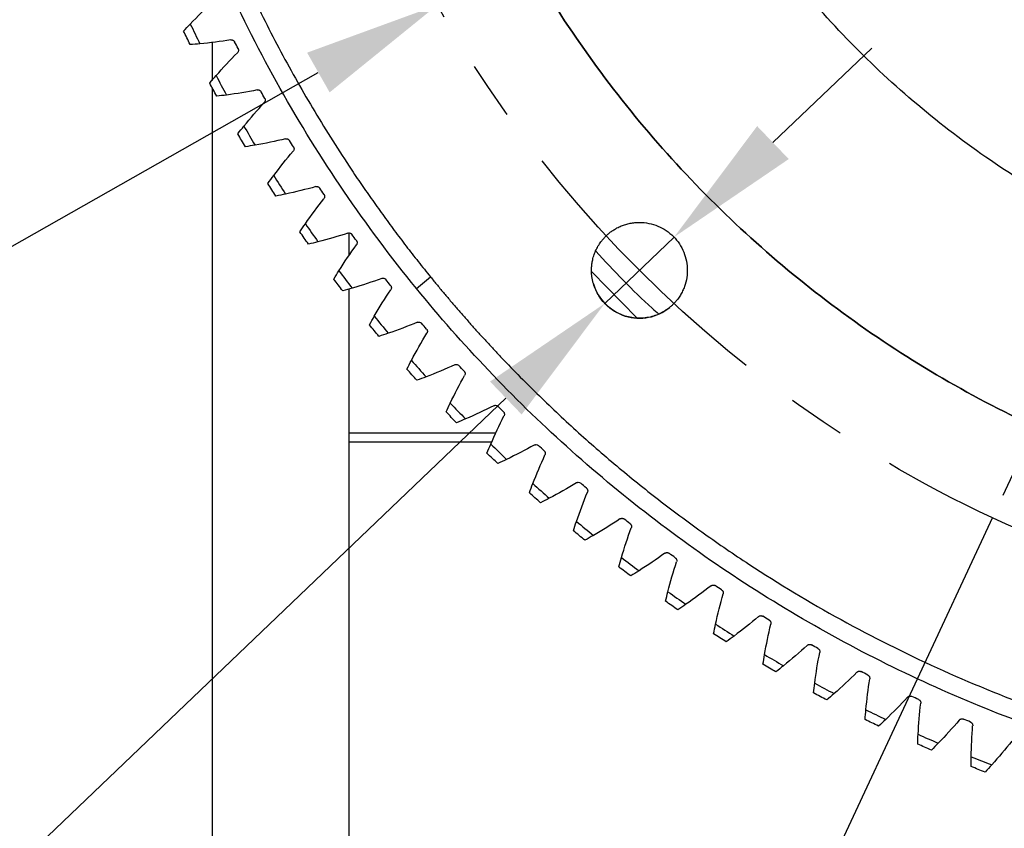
# Model space of a CAD drawing. Header units: millimetres. Extents: x 4624 to 7637, y -669 to 1387.
# Tile 5 of 84: x 5224 to 5332, y -44 to 44. Entities that reach past the tile are written whole.
import ezdxf

# ---------------------------------------------------------------- set-up
doc = ezdxf.new("R2010")
doc.units = ezdxf.units.MM
doc.linetypes.add('CENTER', pattern=[50.8, 31.75, -6.35, 6.35, -6.35])
doc.layers.add('标注', color=3, linetype='Continuous', lineweight=25)
doc.layers.add('点划线', color=1, linetype='CENTER', lineweight=25)
doc.styles.get("Standard").update_dxf_attribs({"font": 'SimSun.ttf'})
doc.dimstyles.new('ISO-25', dxfattribs={"dimscale": 2.5, "dimtxt": 8, "dimasz": 6, "dimexe": 1, "dimexo": 0, "dimgap": 1.5, "dimtad": 1, "dimtoh": 1, "dimdsep": 46, "dimtxsty": 'Standard', "dimcen": 2.5, "dimclrd": 3, "dimclre": 3, "dimclrt": 3, "dimadec": 0, "dimazin": 0, "dimtfac": 1, "dimtmove": 0, "dimatfit": 3, "dimfxl": 0, "dimarcsym": 0})

# ---------------------------------------------------------------- blocks, each defined once
blk = doc.blocks.new('*D73')
at = {"layer": 'Defpoints', "color": 0, "lineweight": -3, "transparency": 16777216}
for p in [(5314.58, 227.57), (5387.71, 112.9), (5387.71, 112.9), (5351.68, -18.24), (4953.7, -143.77)]:
    blk.add_point(p, dxfattribs=at)
at = {"layer": '标注', "color": 3, "lineweight": -2, "transparency": 16777216}
for p, q in [((5314.58, 227.57), (5115.24, 540.14)), ((5351.68, -18.24), (5253.45, -375.72))]:
    blk.add_line(p, q, dxfattribs=at)
blk.add_arc((5387.71, 112.9), 504.23, 124.2325, 252.931, dxfattribs=at)
at = {"layer": '标注', "color": 3, "lineweight": -3, "transparency": 16777216}
for points in [[(5102.68, 531.87), (5105.43, 527.7), (5116.58, 538.04)], [(5240.41, -366.72), (5239.01, -371.52), (5254.11, -373.31)]]:
    blk.add_solid(points, dxfattribs=at)
at = {"layer": '标注', "color": 3, "lineweight": -3, "transparency": 16777216, "insert": (4892.46, 275.54), "char_height": 20, "width": 499.0274, "attachment_point": 5, "rotation": 71.8201}
blk.add_mtext('132°（机械限位）', dxfattribs=at)
blk = doc.blocks.new('*D74')
at = {"layer": 'Defpoints', "color": 0, "lineweight": -3, "transparency": 16777216}
for p in [(5314.58, 227.57), (5387.71, 112.9), (5387.71, 112.9), (5330.24, -10.35), (4987.36, -66.82)]:
    blk.add_point(p, dxfattribs=at)
at = {"layer": '标注', "color": 3, "lineweight": -2, "transparency": 16777216}
for p, q in [((5314.58, 227.57), (5150.4, 485.01)), ((5330.24, -10.35), (5201.19, -287.08))]:
    blk.add_line(p, q, dxfattribs=at)
blk.add_arc((5387.71, 112.9), 438.84, 124.4865, 243.0415, dxfattribs=at)
at = {"layer": '标注', "color": 3, "lineweight": -3, "transparency": 16777216}
for points in [[(5137.86, 476.71), (5140.62, 472.54), (5151.74, 482.9)], [(5189.86, -276), (5187.67, -280.49), (5202.25, -284.82)]]:
    blk.add_solid(points, dxfattribs=at)
at = {"layer": '标注', "color": 3, "lineweight": -3, "transparency": 16777216, "insert": (4952.74, 248.65), "char_height": 20, "width": 601.6642, "attachment_point": 5, "rotation": 72.6677}
blk.add_mtext('122°（电子限位）', dxfattribs=at)
blk = doc.blocks.new('*D69')
at = {"layer": 'Defpoints', "color": 0, "lineweight": -3, "transparency": 16777216}
for p in [(5257.28, 115.13), (5246.14, 110.68)]:
    blk.add_point(p, dxfattribs=at)
at = {"layer": '标注', "color": 3, "lineweight": -2, "transparency": 16777216}
for p, q in [((5271.22, 120.69), (5285.15, 126.25)), ((5257.28, 115.13), (5246.14, 110.68)), ((4875.4, -37.27), (5232.21, 105.12)), ((4760.25, -37.27), (4875.4, -37.27))]:
    blk.add_line(p, q, dxfattribs=at)
at = {"layer": '标注', "color": 3, "lineweight": -3, "transparency": 16777216}
for points in [[(5270.29, 123.01), (5272.14, 118.37), (5257.28, 115.13)], [(5231.28, 107.44), (5233.13, 102.8), (5246.14, 110.68)]]:
    blk.add_solid(points, dxfattribs=at)
at = {"layer": '标注', "color": 3, "lineweight": -3, "transparency": 16777216, "insert": (4815.95, -3.78), "char_height": 20, "attachment_point": 5}
blk.add_mtext('2-∅12\\P定位销孔', dxfattribs=at)
blk = doc.blocks.new('*D75')
at = {"layer": 'Defpoints', "color": 0, "lineweight": -3, "transparency": 16777216}
for p in [(5506.01, 179.99), (5269.41, 45.81)]:
    blk.add_point(p, dxfattribs=at)
at = {"layer": '标注', "color": 3, "lineweight": -2, "transparency": 16777216}
for p, q in [((5519.06, 187.39), (5532.11, 194.79)), ((5506.01, 179.99), (5269.41, 45.81)), ((4912.91, -156.36), (5256.36, 38.42)), ((4770.5, -156.36), (4912.91, -156.36))]:
    blk.add_line(p, q, dxfattribs=at)
at = {"layer": '标注', "color": 3, "lineweight": -3, "transparency": 16777216}
for points in [[(5517.83, 189.57), (5520.29, 185.22), (5506.01, 179.99)], [(5255.13, 40.59), (5257.6, 36.24), (5269.41, 45.81)]]:
    blk.add_solid(points, dxfattribs=at)
at = {"layer": '标注', "color": 3, "lineweight": -3, "transparency": 16777216, "insert": (4839.83, -122.7), "char_height": 20, "width": 147.8801, "attachment_point": 5}
blk.add_mtext('∅272\\P安装分布圆', dxfattribs=at)
blk = doc.blocks.new('*D70')
at = {"layer": 'Defpoints', "color": 0, "lineweight": -3, "transparency": 16777216}
for p in [(5295.34, 20.37), (5287.75, 13.11)]:
    blk.add_point(p, dxfattribs=at)
at = {"layer": '标注', "color": 3, "lineweight": -2, "transparency": 16777216}
for p, q in [((5306.18, 30.73), (5317.02, 41.1)), ((5295.34, 20.37), (5287.75, 13.11)), ((4980.04, -281.16), (5276.91, 2.74)), ((4835.84, -281.16), (4980.04, -281.16))]:
    blk.add_line(p, q, dxfattribs=at)
blk.add_arc((5291.55, 16.74), 5.25, 196.437, 309.1388, dxfattribs=at)
at = {"layer": '标注', "color": 3, "lineweight": -3, "transparency": 16777216}
for points in [[(5304.45, 32.54), (5307.91, 28.93), (5295.34, 20.37)], [(5275.18, 4.55), (5278.64, 0.94), (5287.75, 13.11)]]:
    blk.add_solid(points, dxfattribs=at)
at = {"layer": '标注', "color": 3, "lineweight": -3, "transparency": 16777216, "insert": (4906.07, -247.56), "char_height": 20, "width": 564.0835, "attachment_point": 5}
blk.add_mtext('12-M12*30\\P车体安装孔', dxfattribs=at)
blk = doc.blocks.new('*D76')
at = {"layer": 'Defpoints', "color": 0, "lineweight": -3, "transparency": 16777216}
for p in [(5504.24, 477.75), (5271.19, -251.94)]:
    blk.add_point(p, dxfattribs=at)
at = {"layer": '标注', "color": 3, "lineweight": -2, "transparency": 16777216}
for p, q in [((5519.1, 524.3), (5508.8, 492.04)), ((5631.91, 524.3), (5519.1, 524.3)), ((5271.19, -251.94), (5504.24, 477.75)), ((5266.62, -266.23), (5262.06, -280.52))]:
    blk.add_line(p, q, dxfattribs=at)
at = {"layer": '标注', "color": 3, "lineweight": -3, "transparency": 16777216}
for points in [[(5506.42, 492.8), (5511.18, 491.28), (5504.24, 477.75)], [(5264.24, -265.47), (5269.01, -266.99), (5271.19, -251.94)]]:
    blk.add_solid(points, dxfattribs=at)
at = {"layer": '标注', "color": 3, "lineweight": -3, "transparency": 16777216, "insert": (5577.38, 557.96), "char_height": 20, "width": 450.2726, "attachment_point": 5}
blk.add_mtext('∅766\\P回转直径', dxfattribs=at)

msp = doc.modelspace()

# ---------------------------------------------------------------- linework, layer by layer
at = {"color": 7, "linetype": 'Continuous', "lineweight": 25}
for p, q in [((5244.712, 41.725), (5244.712, 37.558)), ((5246.771, 41.982), (5246.834, 41.989)), ((5244.712, 36.783), (5244.712, -64.596)), ((5259.712, 20.689), (5259.712, 18.311)), ((5291.255, 11.545), (5286.318, 16.577)), ((5267.103, 14.752), (5268.654, 16.015)), ((5259.712, 14.669), (5259.712, -93.034)), ((5275.829, -1.096), (5259.712, -1.096)), ((5275.361, -2.096), (5259.712, -2.096))]:
    msp.add_line(p, q, dxfattribs=at)
for points, knots in [([(5506.769, 209.794), (5506.504, 210.118), (5505.974, 210.766), (5505.17, 211.729), (5504.358, 212.686), (5503.538, 213.637), (5502.71, 214.581), (5501.875, 215.517), (5501.032, 216.448), (5500.181, 217.371), (5499.322, 218.288), (5498.456, 219.198), (5497.582, 220.101), (5495.232, 222.49), (5491.305, 226.26), (5485.619, 231.206), (5479.697, 235.867), (5473.551, 240.233), (5467.2, 244.292), (5458.478, 249.281), (5447.132, 254.703), (5432.948, 259.846), (5418.327, 263.571), (5403.412, 265.848), (5388.345, 266.649), (5373.273, 265.972), (5358.339, 263.818), (5343.688, 260.214), (5329.462, 255.188), (5315.795, 248.795), (5302.823, 241.09), (5290.666, 232.154), (5279.446, 222.066), (5269.266, 210.93), (5260.23, 198.847), (5252.419, 185.939), (5245.913, 172.325), (5240.77, 158.141), (5237.045, 143.52), (5234.768, 128.605), (5233.967, 113.538), (5234.644, 98.465), (5236.798, 83.532), (5239.802, 71.322), (5242.914, 61.769), (5245.599, 54.725), (5248.625, 47.82), (5251.985, 41.075), (5255.673, 34.503), (5258.726, 29.638), (5260.929, 26.36), (5262.156, 24.59), (5263.407, 22.838), (5264.682, 21.104), (5265.981, 19.388), (5267.302, 17.69), (5268.204, 16.573), (5268.654, 16.015)], [0, 0, 0, 0, 0.0026045, 0.00520852, 0.00781221, 0.01041576, 0.01301934, 0.01562313, 0.01822729, 0.02083201, 0.02343747, 0.02604382, 0.02865125, 0.03125993, 0.04689351, 0.06251682, 0.07813785, 0.0937737, 0.10940728, 0.12503058, 0.15627804, 0.1875255, 0.21877296, 0.25002042, 0.28126788, 0.31251533, 0.34376279, 0.37501025, 0.40625771, 0.43750517, 0.46875262, 0.50000008, 0.53124754, 0.562495, 0.59374246, 0.62498992, 0.65623737, 0.68748483, 0.71873229, 0.74997975, 0.78122721, 0.81247466, 0.84372212, 0.87496958, 0.89059061, 0.90622646, 0.92186004, 0.93748335, 0.95310438, 0.96874023, 0.9732109, 0.97767845, 0.98214374, 0.98660766, 0.99107109, 0.99553491, 1, 1, 1, 1]), ([(5267.103, 14.752), (5261.516, 21.618), (5256.516, 28.962), (5247.838, 44.393), (5244.159, 52.479), (5238.229, 69.16), (5235.978, 77.755), (5232.969, 95.201), (5232.212, 104.052), (5232.212, 112.904)], [0, 0, 0, 0, 0.25, 0.25, 0.5, 0.5, 0.75, 0.75, 1, 1, 1, 1]), ([(5262.712, 112.904), (5262.713, 112.532), (5262.715, 111.788), (5262.73, 110.673), (5262.755, 109.557), (5262.79, 108.442), (5262.834, 107.328), (5262.889, 106.214), (5262.954, 105.101), (5263.028, 103.988), (5263.113, 102.875), (5263.208, 101.763), (5263.469, 98.987), (5264.015, 94.556), (5265.064, 88.509), (5266.409, 82.52), (5268.046, 76.605), (5269.971, 70.776), (5272.916, 63.143), (5277.294, 53.885), (5283.611, 43.346), (5290.93, 33.478), (5299.181, 24.374), (5308.285, 16.123), (5318.154, 8.803), (5328.692, 2.487), (5339.799, -2.766), (5351.368, -6.906), (5363.286, -9.891), (5375.44, -11.694), (5387.712, -12.297), (5399.984, -11.694), (5412.137, -9.891), (5424.056, -6.906), (5435.624, -2.766), (5446.731, 2.487), (5457.27, 8.803), (5467.138, 16.123), (5476.242, 24.374), (5484.493, 33.478), (5491.813, 43.346), (5498.129, 53.885), (5502.507, 63.142), (5505.452, 70.776), (5507.377, 76.604), (5509.014, 82.519), (5510.359, 88.508), (5511.409, 94.555), (5511.993, 99.294), (5512.299, 102.689), (5512.45, 104.729), (5512.567, 106.77), (5512.65, 108.813), (5512.702, 110.858), (5512.709, 112.222), (5512.712, 112.904)], [0, 0, 0, 0, 0.0028432, 0.0056854, 0.0085269, 0.0113679, 0.0142086, 0.0170493, 0.0198901, 0.0227314, 0.0255733, 0.0284161, 0.0312599, 0.0468863, 0.0625168, 0.0781432, 0.0937737, 0.1094001, 0.1250306, 0.156278, 0.1875255, 0.218773, 0.2500204, 0.2812679, 0.3125153, 0.3437628, 0.3750103, 0.4062577, 0.4375052, 0.4687527, 0.5000001, 0.5312476, 0.562495, 0.5937425, 0.62499, 0.6562374, 0.6874849, 0.7187324, 0.7499798, 0.7812273, 0.8124747, 0.8437222, 0.8749697, 0.8905961, 0.9062265, 0.921853, 0.9374834, 0.9531098, 0.9687403, 0.973952, 0.9791612, 0.9843691, 0.9895773, 0.9947872, 1, 1, 1, 1]), ([(5512.712, 112.904), (5512.711, 112.532), (5512.709, 111.788), (5512.693, 110.673), (5512.669, 109.557), (5512.634, 108.442), (5512.589, 107.328), (5512.534, 106.214), (5512.47, 105.101), (5512.395, 103.988), (5512.31, 102.875), (5512.216, 101.763), (5511.955, 98.987), (5511.409, 94.556), (5510.359, 88.509), (5509.015, 82.52), (5507.377, 76.605), (5505.452, 70.776), (5502.507, 63.143), (5498.129, 53.885), (5491.813, 43.346), (5484.493, 33.478), (5476.242, 24.374), (5467.138, 16.123), (5457.27, 8.803), (5446.731, 2.487), (5435.624, -2.766), (5424.056, -6.906), (5412.137, -9.891), (5399.984, -11.694), (5387.712, -12.297), (5375.44, -11.694), (5363.286, -9.891), (5351.368, -6.906), (5339.799, -2.766), (5328.692, 2.487), (5318.154, 8.803), (5308.285, 16.123), (5299.181, 24.374), (5290.93, 33.478), (5283.611, 43.346), (5277.294, 53.885), (5272.916, 63.142), (5269.971, 70.776), (5268.046, 76.604), (5266.409, 82.519), (5265.065, 88.508), (5264.015, 94.555), (5263.431, 99.294), (5263.124, 102.689), (5262.974, 104.729), (5262.857, 106.77), (5262.773, 108.813), (5262.721, 110.858), (5262.715, 112.222), (5262.712, 112.904)], [0, 0, 0, 0, 0.00284317, 0.00568539, 0.00852689, 0.01136789, 0.01420861, 0.01704929, 0.01989015, 0.02273141, 0.02557331, 0.02841607, 0.03125992, 0.04688633, 0.06251681, 0.07814321, 0.09377369, 0.1094001, 0.12503058, 0.15627804, 0.1875255, 0.21877296, 0.25002043, 0.28126789, 0.31251535, 0.34376281, 0.37501027, 0.40625773, 0.4375052, 0.46875266, 0.50000012, 0.53124758, 0.56249504, 0.5937425, 0.62498997, 0.65623743, 0.68748489, 0.71873235, 0.74997981, 0.78122727, 0.81247474, 0.8437222, 0.87496966, 0.890596, 0.90622655, 0.92185289, 0.93748343, 0.95310978, 0.96874032, 0.97395201, 0.97916114, 0.98436911, 0.98957731, 0.99478714, 1, 1, 1, 1]), ([(5543.212, 112.904), (5543.212, 104.94), (5542.599, 96.975), (5540.161, 81.234), (5538.336, 73.457), (5533.517, 58.275), (5530.524, 50.869), (5523.438, 36.602), (5519.347, 29.742), (5510.161, 16.728), (5505.068, 10.575), (5493.999, -0.88), (5488.023, -6.181), (5475.331, -15.807), (5468.615, -20.131), (5454.6, -27.7), (5447.301, -30.946), (5432.292, -36.281), (5424.582, -38.371), (5408.934, -41.347), (5400.995, -42.232), (5385.075, -42.777), (5377.094, -42.437), (5361.279, -40.539), (5353.444, -38.982), (5338.105, -34.686), (5330.601, -31.948), (5316.101, -25.355), (5309.104, -21.5), (5295.784, -12.766), (5289.46, -7.886), (5277.633, 2.785), (5272.13, 8.575), (5267.103, 14.752)], [0, 0, 0, 0, 0.0625, 0.0625, 0.125, 0.125, 0.1875, 0.1875, 0.25, 0.25, 0.3125, 0.3125, 0.375, 0.375, 0.4375, 0.4375, 0.5, 0.5, 0.5625, 0.5625, 0.625, 0.625, 0.6875, 0.6875, 0.75, 0.75, 0.8125, 0.8125, 0.875, 0.875, 0.9375, 0.9375, 1, 1, 1, 1]), ([(5268.654, 16.015), (5268.903, 15.711), (5269.401, 15.102), (5270.156, 14.196), (5270.917, 13.296), (5271.686, 12.402), (5272.461, 11.514), (5273.243, 10.632), (5274.032, 9.756), (5274.828, 8.885), (5275.631, 8.02), (5277.52, 6.018), (5280.559, 2.94), (5284.861, -1.093), (5289.314, -4.959), (5293.914, -8.651), (5298.652, -12.164), (5305.142, -16.601), (5313.569, -21.674), (5324.116, -26.968), (5335.04, -31.436), (5346.273, -35.054), (5357.752, -37.797), (5369.407, -39.653), (5381.17, -40.607), (5392.972, -40.657), (5404.742, -39.8), (5416.412, -38.043), (5427.913, -35.394), (5439.177, -31.872), (5450.137, -27.494), (5460.729, -22.289), (5470.89, -16.285), (5480.56, -9.521), (5489.682, -2.033), (5498.204, 6.132), (5506.072, 14.928), (5513.243, 24.301), (5519.673, 34.198), (5525.325, 44.558), (5530.164, 55.322), (5533.498, 64.575), (5535.732, 72.113), (5537.189, 77.829), (5538.426, 83.596), (5539.44, 89.405), (5540.231, 95.249), (5540.683, 99.946), (5540.928, 103.476), (5541.055, 105.832), (5541.145, 108.188), (5541.201, 110.546), (5541.208, 112.118), (5541.212, 112.904)], [0, 0, 0, 0, 0.0031251, 0.0062498, 0.0093743, 0.0124988, 0.0156235, 0.0187485, 0.0218741, 0.0250005, 0.0281277, 0.0312561, 0.0468856, 0.0625103, 0.0781321, 0.0937645, 0.109394, 0.1250187, 0.1562672, 0.1875156, 0.2187641, 0.2500125, 0.281261, 0.3125094, 0.3437579, 0.3750063, 0.4062548, 0.4375032, 0.4687517, 0.5000001, 0.5312486, 0.562497, 0.5937455, 0.6249939, 0.6562424, 0.6874908, 0.7187393, 0.7499877, 0.7812362, 0.8124846, 0.8437331, 0.8749815, 0.8906033, 0.9062357, 0.9218652, 0.9374899, 0.9531118, 0.9687442, 0.9749988, 0.9812502, 0.9874999, 0.9937493, 1, 1, 1, 1]), ([(5489.712, 112.904), (5489.711, 112.57), (5489.709, 111.903), (5489.694, 110.901), (5489.669, 109.9), (5489.635, 108.9), (5489.591, 107.9), (5489.537, 106.9), (5489.473, 105.901), (5489.399, 104.902), (5489.316, 103.904), (5489.098, 101.578), (5488.648, 97.932), (5487.792, 92.998), (5486.695, 88.111), (5485.359, 83.284), (5483.788, 78.528), (5481.385, 72.299), (5477.812, 64.744), (5472.658, 56.145), (5466.686, 48.092), (5459.953, 40.663), (5452.524, 33.93), (5444.471, 27.958), (5435.872, 22.804), (5426.808, 18.517), (5417.368, 15.139), (5407.643, 12.703), (5397.726, 11.232), (5387.712, 10.74), (5377.698, 11.232), (5367.781, 12.703), (5358.055, 15.139), (5348.615, 18.517), (5339.552, 22.804), (5330.952, 27.958), (5322.9, 33.93), (5315.471, 40.663), (5308.738, 48.092), (5302.765, 56.145), (5297.611, 64.744), (5294.039, 72.298), (5291.636, 78.527), (5290.065, 83.283), (5288.729, 88.11), (5287.632, 92.997), (5286.775, 97.931), (5286.285, 101.908), (5286.02, 104.901), (5285.882, 106.899), (5285.784, 108.899), (5285.723, 110.901), (5285.716, 112.236), (5285.712, 112.904)], [0, 0, 0, 0, 0.0031273, 0.0062536, 0.009379, 0.0125039, 0.0156287, 0.0187535, 0.0218787, 0.0250047, 0.0281316, 0.0312599, 0.0468858, 0.0625168, 0.0781427, 0.0937737, 0.1093996, 0.1250306, 0.156278, 0.1875255, 0.218773, 0.2500204, 0.2812679, 0.3125154, 0.3437628, 0.3750103, 0.4062578, 0.4375053, 0.4687527, 0.5000002, 0.5312477, 0.5624951, 0.5937426, 0.6249901, 0.6562375, 0.687485, 0.7187325, 0.7499799, 0.7812274, 0.8124749, 0.8437223, 0.8749698, 0.8905957, 0.9062267, 0.9218526, 0.9374836, 0.9531094, 0.9687405, 0.974994, 0.9812443, 0.9874937, 0.9937449, 1, 1, 1, 1]), ([(5459.712, 112.904), (5459.711, 112.61), (5459.709, 112.021), (5459.692, 111.137), (5459.665, 110.254), (5459.627, 109.372), (5459.578, 108.49), (5459.519, 107.608), (5459.448, 106.727), (5459.286, 104.968), (5458.961, 102.336), (5458.357, 98.853), (5457.582, 95.403), (5456.639, 91.996), (5455.53, 88.639), (5453.834, 84.242), (5451.312, 78.909), (5447.674, 72.839), (5443.458, 67.155), (5438.705, 61.911), (5433.461, 57.158), (5427.777, 52.942), (5421.707, 49.304), (5415.309, 46.278), (5408.646, 43.894), (5401.781, 42.174), (5394.78, 41.136), (5387.712, 40.789), (5380.643, 41.136), (5373.643, 42.174), (5366.778, 43.894), (5360.114, 46.278), (5353.717, 49.304), (5347.646, 52.942), (5341.962, 57.158), (5336.718, 61.911), (5331.966, 67.155), (5327.75, 72.839), (5324.111, 78.909), (5321.59, 84.241), (5319.893, 88.638), (5318.785, 91.995), (5317.841, 95.402), (5317.067, 98.852), (5316.462, 102.335), (5316.116, 105.142), (5315.929, 107.255), (5315.832, 108.665), (5315.763, 110.077), (5315.72, 111.49), (5315.714, 112.433), (5315.712, 112.904)], [0, 0, 0, 0, 0.00390874, 0.00781595, 0.0117222, 0.01562809, 0.01953421, 0.02344115, 0.0273495, 0.03125983, 0.04688463, 0.06251673, 0.07814153, 0.09377362, 0.10939842, 0.12503052, 0.15627799, 0.18752545, 0.21877292, 0.25002039, 0.28126786, 0.31251533, 0.3437628, 0.37501027, 0.40625774, 0.43750521, 0.46875268, 0.50000015, 0.53124762, 0.56249509, 0.59374256, 0.62499002, 0.65623749, 0.68748496, 0.71873243, 0.7499799, 0.78122737, 0.81247484, 0.84372231, 0.87496978, 0.89059469, 0.90622667, 0.92185159, 0.93748357, 0.95310848, 0.96874046, 0.97499365, 0.98124379, 0.98749328, 0.99374455, 1, 1, 1, 1]), ([(5246.834, 41.989), (5246.852, 41.989), (5246.889, 41.987), (5246.942, 41.976), (5246.994, 41.957), (5247.06, 41.923), (5247.134, 41.865), (5247.172, 41.802), (5247.191, 41.77)], [0, 0, 0, 0, 0.1250148, 0.2485039, 0.3728648, 0.5004461, 0.7485335, 1, 1, 1, 1]), ([(5247.567, 41.032), (5247.575, 41.013), (5247.593, 40.975), (5247.607, 40.914), (5247.612, 40.851), (5247.606, 40.767), (5247.576, 40.663), (5247.52, 40.6), (5247.492, 40.568)], [0, 0, 0, 0, 0.1255602, 0.2487999, 0.3728855, 0.5009207, 0.7502966, 1, 1, 1, 1]), ([(5249.664, 36.504), (5249.676, 36.507), (5249.702, 36.512), (5249.729, 36.513), (5249.742, 36.513)], [0, 0, 0, 0, 0.477774, 1, 1, 1, 1]), ([(5249.742, 36.513), (5249.76, 36.513), (5249.795, 36.511), (5249.847, 36.501), (5249.897, 36.483), (5249.961, 36.452), (5250.033, 36.397), (5250.072, 36.338), (5250.092, 36.308)], [0, 0, 0, 0, 0.1249102, 0.2484735, 0.372915, 0.5004139, 0.7485048, 1, 1, 1, 1]), ([(5250.496, 35.585), (5250.506, 35.567), (5250.525, 35.529), (5250.542, 35.469), (5250.549, 35.406), (5250.546, 35.322), (5250.52, 35.217), (5250.467, 35.151), (5250.44, 35.119)], [0, 0, 0, 0, 0.1255602, 0.2487999, 0.3728855, 0.5009207, 0.7502966, 1, 1, 1, 1]), ([(5252.77, 31.143), (5252.785, 31.147), (5252.816, 31.155), (5252.847, 31.155), (5252.863, 31.156)], [0, 0, 0, 0, 0.4831374, 1, 1, 1, 1]), ([(5252.863, 31.156), (5252.88, 31.155), (5252.914, 31.154), (5252.964, 31.144), (5253.013, 31.128), (5253.075, 31.098), (5253.146, 31.048), (5253.185, 30.992), (5253.205, 30.964)], [0, 0, 0, 0, 0.1248087, 0.2484428, 0.372962, 0.5003829, 0.7484759, 1, 1, 1, 1]), ([(5253.638, 30.258), (5253.648, 30.24), (5253.668, 30.203), (5253.688, 30.143), (5253.697, 30.081), (5253.697, 29.997), (5253.676, 29.891), (5253.625, 29.823), (5253.6, 29.789)], [0, 0, 0, 0, 0.1255602, 0.2487999, 0.3728855, 0.5009207, 0.7502966, 1, 1, 1, 1]), ([(5256.084, 25.908), (5256.101, 25.913), (5256.137, 25.923), (5256.174, 25.925), (5256.193, 25.925)], [0, 0, 0, 0, 0.4868765, 1, 1, 1, 1]), ([(5256.193, 25.925), (5256.214, 25.924), (5256.258, 25.922), (5256.322, 25.906), (5256.392, 25.875), (5256.466, 25.825), (5256.506, 25.773), (5256.526, 25.746)], [0, 0, 0, 0, 0.1659997, 0.3310415, 0.4996026, 0.7483833, 1, 1, 1, 1]), ([(5256.986, 25.058), (5256.997, 25.04), (5257.019, 25.004), (5257.04, 24.945), (5257.052, 24.883), (5257.056, 24.799), (5257.038, 24.693), (5256.99, 24.623), (5256.966, 24.588)], [0, 0, 0, 0, 0.1255602, 0.2487999, 0.3728855, 0.5009207, 0.7502966, 1, 1, 1, 1]), ([(5288.231, 20.81), (5288.285, 20.853), (5288.393, 20.938), (5288.56, 21.058), (5288.732, 21.172), (5288.908, 21.279), (5289.179, 21.429), (5289.553, 21.604), (5290.039, 21.776), (5290.54, 21.899), (5291.221, 21.997), (5292.085, 21.994), (5293.1, 21.787), (5294.055, 21.388), (5294.914, 20.808), (5295.644, 20.073), (5296.215, 19.209), (5296.608, 18.251), (5296.805, 17.234), (5296.802, 16.198), (5296.629, 15.352), (5296.395, 14.706), (5296.173, 14.24), (5295.906, 13.799), (5295.631, 13.431), (5295.365, 13.131), (5295.122, 12.888), (5294.947, 12.74), (5294.859, 12.666)], [0, 0, 0, 0, 0.0125095, 0.0250031, 0.0375, 0.0500197, 0.0625815, 0.0938543, 0.1251107, 0.1563211, 0.1876546, 0.2501251, 0.312593, 0.3750635, 0.4375315, 0.500002, 0.5624699, 0.6249404, 0.6874083, 0.7498788, 0.8123388, 0.8436242, 0.8748931, 0.9061167, 0.9373983, 0.9582769, 0.9791142, 1, 1, 1, 1]), ([(5259.601, 20.808), (5259.621, 20.814), (5259.661, 20.827), (5259.703, 20.828), (5259.724, 20.829)], [0, 0, 0, 0, 0.489548, 1, 1, 1, 1]), ([(5259.724, 20.829), (5259.745, 20.828), (5259.787, 20.826), (5259.848, 20.811), (5259.916, 20.783), (5259.988, 20.737), (5260.028, 20.688), (5260.049, 20.663)], [0, 0, 0, 0, 0.16621068, 0.33103119, 0.49860029, 0.74854648, 1, 1, 1, 1]), ([(5286.295, 16.738), (5286.296, 16.815), (5286.298, 16.971), (5286.314, 17.203), (5286.34, 17.434), (5286.376, 17.665), (5286.445, 18.007), (5286.573, 18.457), (5286.794, 18.996), (5287.073, 19.509), (5287.371, 19.934), (5287.664, 20.28), (5287.935, 20.558), (5288.133, 20.726), (5288.231, 20.81)], [0, 0, 0, 0, 0.0500546, 0.0999894, 0.149903, 0.1998944, 0.2500617, 0.3748629, 0.5000169, 0.6248182, 0.7499721, 0.8333132, 0.9165026, 1, 1, 1, 1]), ([(5260.535, 19.993), (5260.547, 19.976), (5260.57, 19.941), (5260.594, 19.883), (5260.609, 19.822), (5260.615, 19.738), (5260.602, 19.63), (5260.557, 19.559), (5260.534, 19.523)], [0, 0, 0, 0, 0.1255602, 0.2487999, 0.3728855, 0.5009207, 0.7502966, 1, 1, 1, 1]), ([(5286.753, 18.846), (5288.76, 16.69), (5290.983, 14.304), (5293.432, 12.157), (5293.669, 11.949)], [0, 0, 0, 0, 0.9031005, 1, 1, 1, 1]), ([(5294.859, 12.666), (5294.804, 12.622), (5294.693, 12.534), (5294.521, 12.411), (5294.345, 12.295), (5294.165, 12.186), (5293.98, 12.085), (5293.79, 11.99), (5293.437, 11.832), (5292.902, 11.648), (5292.174, 11.508), (5291.434, 11.471), (5290.451, 11.562), (5289.261, 11.933), (5288.222, 12.622), (5287.531, 13.326), (5287.093, 13.924), (5286.741, 14.577), (5286.528, 15.157), (5286.407, 15.636), (5286.343, 16), (5286.303, 16.367), (5286.298, 16.614), (5286.295, 16.738)], [0, 0, 0, 0, 0.0179344, 0.0358019, 0.0536313, 0.0714518, 0.0892926, 0.1071827, 0.125151, 0.1876099, 0.2502077, 0.3126666, 0.3752643, 0.5000078, 0.6247513, 0.6872103, 0.749808, 0.812267, 0.8748647, 0.9062009, 0.9373978, 0.9686119, 1, 1, 1, 1]), ([(5263.315, 15.849), (5263.33, 15.854), (5263.359, 15.865), (5263.406, 15.874), (5263.438, 15.875), (5263.454, 15.876)], [0, 0, 0, 0, 0.3267924, 0.6581778, 1, 1, 1, 1]), ([(5264.281, 15.072), (5264.293, 15.055), (5264.318, 15.021), (5264.344, 14.964), (5264.361, 14.903), (5264.371, 14.82), (5264.362, 14.712), (5264.32, 14.639), (5264.298, 14.602)], [0, 0, 0, 0, 0.1255602, 0.2487999, 0.3728855, 0.5009207, 0.7502966, 1, 1, 1, 1]), ([(5267.222, 11.04), (5267.238, 11.046), (5267.27, 11.06), (5267.321, 11.07), (5267.357, 11.072), (5267.375, 11.072)], [0, 0, 0, 0, 0.3282835, 0.6592974, 1, 1, 1, 1]), ([(5268.217, 10.302), (5268.23, 10.285), (5268.256, 10.252), (5268.284, 10.196), (5268.304, 10.136), (5268.317, 10.053), (5268.312, 9.945), (5268.273, 9.87), (5268.253, 9.833)], [0, 0, 0, 0, 0.1255602, 0.2487999, 0.3728855, 0.5009207, 0.7502966, 1, 1, 1, 1]), ([(5271.314, 6.388), (5271.331, 6.396), (5271.366, 6.411), (5271.423, 6.424), (5271.461, 6.426), (5271.481, 6.427)], [0, 0, 0, 0, 0.3294914, 0.6600911, 1, 1, 1, 1]), ([(5272.337, 5.69), (5272.351, 5.673), (5272.378, 5.642), (5272.409, 5.587), (5272.431, 5.527), (5272.447, 5.445), (5272.446, 5.337), (5272.41, 5.26), (5272.391, 5.222)], [0, 0, 0, 0, 0.1255602, 0.2487999, 0.3728855, 0.5009207, 0.7502966, 1, 1, 1, 1]), ([(5275.585, 1.9), (5275.599, 1.908), (5275.627, 1.922), (5275.672, 1.935), (5275.719, 1.944), (5275.75, 1.945), (5275.766, 1.946)], [0, 0, 0, 0, 0.2482937, 0.4950213, 0.7442685, 1, 1, 1, 1]), ([(5276.636, 1.243), (5276.65, 1.227), (5276.678, 1.196), (5276.711, 1.143), (5276.735, 1.084), (5276.755, 1.003), (5276.758, 0.894), (5276.725, 0.817), (5276.708, 0.778)], [0, 0, 0, 0, 0.1255602, 0.2487999, 0.3728855, 0.5009207, 0.7502966, 1, 1, 1, 1]), ([(5280.03, -2.416), (5280.045, -2.408), (5280.074, -2.392), (5280.123, -2.375), (5280.173, -2.365), (5280.207, -2.364), (5280.225, -2.363)], [0, 0, 0, 0, 0.2491333, 0.4957209, 0.744478, 1, 1, 1, 1]), ([(5281.105, -3.032), (5281.12, -3.047), (5281.149, -3.077), (5281.184, -3.129), (5281.211, -3.186), (5281.233, -3.267), (5281.241, -3.375), (5281.211, -3.454), (5281.196, -3.494)], [0, 0, 0, 0, 0.1255602, 0.2487999, 0.3728855, 0.5009207, 0.7502966, 1, 1, 1, 1]), ([(5284.64, -6.555), (5284.656, -6.545), (5284.687, -6.527), (5284.739, -6.508), (5284.793, -6.496), (5284.83, -6.495), (5284.849, -6.494)], [0, 0, 0, 0, 0.2498995, 0.4962855, 0.7445586, 1, 1, 1, 1]), ([(5285.739, -7.128), (5285.754, -7.142), (5285.785, -7.171), (5285.822, -7.222), (5285.85, -7.278), (5285.876, -7.358), (5285.888, -7.466), (5285.861, -7.546), (5285.847, -7.586)], [0, 0, 0, 0, 0.1255602, 0.2487999, 0.3728855, 0.5009207, 0.7502966, 1, 1, 1, 1]), ([(5289.41, -10.509), (5289.426, -10.498), (5289.459, -10.477), (5289.514, -10.456), (5289.572, -10.442), (5289.611, -10.441), (5289.631, -10.44)], [0, 0, 0, 0, 0.250617, 0.4967473, 0.7445338, 1, 1, 1, 1]), ([(5289.631, -10.44), (5289.654, -10.441), (5289.699, -10.443), (5289.764, -10.46), (5289.825, -10.487), (5289.861, -10.513), (5289.88, -10.526)], [0, 0, 0, 0, 0.25365218, 0.5, 0.74634782, 1, 1, 1, 1]), ([(5290.53, -11.039), (5290.546, -11.053), (5290.578, -11.08), (5290.616, -11.129), (5290.647, -11.185), (5290.676, -11.263), (5290.693, -11.37), (5290.668, -11.451), (5290.656, -11.492)], [0, 0, 0, 0, 0.1255602, 0.2487999, 0.3728855, 0.5009207, 0.7502966, 1, 1, 1, 1]), ([(5294.331, -14.273), (5294.348, -14.261), (5294.382, -14.237), (5294.44, -14.213), (5294.501, -14.198), (5294.544, -14.196), (5294.565, -14.195)], [0, 0, 0, 0, 0.2513038, 0.4971295, 0.7444204, 1, 1, 1, 1]), ([(5294.565, -14.195), (5294.586, -14.196), (5294.628, -14.198), (5294.69, -14.213), (5294.748, -14.237), (5294.783, -14.26), (5294.801, -14.272)], [0, 0, 0, 0, 0.253222, 0.5, 0.746778, 1, 1, 1, 1]), ([(5295.471, -14.759), (5295.487, -14.772), (5295.52, -14.798), (5295.561, -14.846), (5295.594, -14.9), (5295.626, -14.977), (5295.646, -15.084), (5295.625, -15.166), (5295.615, -15.206)], [0, 0, 0, 0, 0.1255602, 0.2487999, 0.3728855, 0.5009207, 0.7502966, 1, 1, 1, 1]), ([(5299.396, -17.841), (5299.414, -17.828), (5299.449, -17.801), (5299.51, -17.774), (5299.575, -17.757), (5299.62, -17.755), (5299.642, -17.754)], [0, 0, 0, 0, 0.2519733, 0.4974494, 0.7442306, 1, 1, 1, 1]), ([(5299.642, -17.754), (5299.662, -17.755), (5299.702, -17.756), (5299.76, -17.769), (5299.815, -17.791), (5299.849, -17.811), (5299.866, -17.822)], [0, 0, 0, 0, 0.2528214, 0.5, 0.7471786, 1, 1, 1, 1]), ([(5300.554, -18.282), (5300.571, -18.294), (5300.605, -18.319), (5300.647, -18.365), (5300.682, -18.418), (5300.718, -18.494), (5300.742, -18.599), (5300.724, -18.682), (5300.716, -18.723)], [0, 0, 0, 0, 0.1255602, 0.2487999, 0.3728855, 0.5009207, 0.7502966, 1, 1, 1, 1]), ([(5304.597, -21.208), (5304.612, -21.196), (5304.641, -21.172), (5304.69, -21.144), (5304.742, -21.125), (5304.798, -21.112), (5304.836, -21.111), (5304.856, -21.11)], [0, 0, 0, 0, 0.2028265, 0.3998026, 0.5953475, 0.7939759, 1, 1, 1, 1]), ([(5304.856, -21.11), (5304.874, -21.111), (5304.911, -21.112), (5304.965, -21.124), (5305.017, -21.142), (5305.049, -21.161), (5305.066, -21.17)], [0, 0, 0, 0, 0.2524495, 0.5, 0.7475505, 1, 1, 1, 1]), ([(5305.771, -21.602), (5305.789, -21.614), (5305.824, -21.637), (5305.868, -21.682), (5305.905, -21.733), (5305.943, -21.808), (5305.972, -21.912), (5305.958, -21.996), (5305.95, -22.037)], [0, 0, 0, 0, 0.1255602, 0.2487999, 0.3728855, 0.5009207, 0.7502966, 1, 1, 1, 1]), ([(5309.926, -24.368), (5309.941, -24.354), (5309.971, -24.328), (5310.022, -24.297), (5310.077, -24.275), (5310.136, -24.262), (5310.176, -24.26), (5310.197, -24.26)], [0, 0, 0, 0, 0.2034746, 0.4002789, 0.5953174, 0.7936256, 1, 1, 1, 1]), ([(5310.197, -24.26), (5310.214, -24.26), (5310.248, -24.261), (5310.298, -24.271), (5310.347, -24.287), (5310.378, -24.303), (5310.393, -24.311)], [0, 0, 0, 0, 0.2521057, 0.5, 0.7478943, 1, 1, 1, 1]), ([(5311.115, -24.716), (5311.133, -24.727), (5311.169, -24.749), (5311.215, -24.791), (5311.254, -24.841), (5311.295, -24.914), (5311.328, -25.018), (5311.317, -25.101), (5311.311, -25.143)], [0, 0, 0, 0, 0.1255602, 0.2487999, 0.3728855, 0.5009207, 0.7502966, 1, 1, 1, 1]), ([(5315.375, -27.316), (5315.391, -27.301), (5315.421, -27.272), (5315.474, -27.238), (5315.531, -27.214), (5315.593, -27.199), (5315.635, -27.198), (5315.657, -27.197)], [0, 0, 0, 0, 0.2041335, 0.40074, 0.5952388, 0.7932222, 1, 1, 1, 1]), ([(5315.657, -27.197), (5315.678, -27.198), (5315.72, -27.2), (5315.782, -27.215), (5315.82, -27.232), (5315.84, -27.241)], [0, 0, 0, 0, 0.3347516, 0.6652484, 1, 1, 1, 1]), ([(5316.577, -27.617), (5316.596, -27.627), (5316.632, -27.647), (5316.68, -27.689), (5316.721, -27.737), (5316.765, -27.808), (5316.802, -27.91), (5316.794, -27.994), (5316.79, -28.036)], [0, 0, 0, 0, 0.1255602, 0.2487999, 0.3728855, 0.5009207, 0.7502966, 1, 1, 1, 1]), ([(5320.936, -30.047), (5320.952, -30.031), (5320.983, -29.999), (5321.037, -29.963), (5321.097, -29.936), (5321.161, -29.92), (5321.206, -29.918), (5321.229, -29.917)], [0, 0, 0, 0, 0.20480767, 0.40119213, 0.595117, 0.79276866, 1, 1, 1, 1]), ([(5321.229, -29.917), (5321.248, -29.918), (5321.287, -29.92), (5321.344, -29.932), (5321.379, -29.947), (5321.397, -29.954)], [0, 0, 0, 0, 0.3345219, 0.6654781, 1, 1, 1, 1]), ([(5322.149, -30.301), (5322.168, -30.311), (5322.205, -30.33), (5322.254, -30.369), (5322.297, -30.415), (5322.344, -30.485), (5322.385, -30.585), (5322.38, -30.67), (5322.378, -30.712)], [0, 0, 0, 0, 0.1255602, 0.2487999, 0.3728855, 0.5009207, 0.7502966, 1, 1, 1, 1]), ([(5326.6, -32.559), (5326.616, -32.541), (5326.647, -32.507), (5326.703, -32.466), (5326.765, -32.438), (5326.832, -32.42), (5326.879, -32.418), (5326.903, -32.417)], [0, 0, 0, 0, 0.2055011, 0.4016403, 0.594956, 0.7922672, 1, 1, 1, 1]), ([(5327.822, -32.765), (5327.841, -32.774), (5327.879, -32.791), (5327.93, -32.828), (5327.974, -32.873), (5328.024, -32.941), (5328.068, -33.04), (5328.067, -33.124), (5328.067, -33.166)], [0, 0, 0, 0, 0.1255602, 0.2487999, 0.3728855, 0.5009207, 0.7502966, 1, 1, 1, 1])]:
    msp.add_open_spline(points, degree=3, knots=knots, dxfattribs=at)
for points in [[(5242.33, 43.729), (5243.115, 44.554), (5243.925, 45.354), (5244.759, 46.13)], [(5241.597, 42.945), (5241.839, 43.208), (5242.083, 43.47), (5242.33, 43.729)], [(5242.33, 43.729), (5242.675, 43.003), (5243.026, 42.28), (5243.383, 41.559)], [(5242.312, 41.469), (5242.071, 41.96), (5241.833, 42.452), (5241.597, 42.945)], [(5243.383, 41.559), (5243.026, 41.526), (5242.669, 41.496), (5242.312, 41.469)], [(5246.771, 41.98), (5245.646, 41.806), (5244.516, 41.666), (5243.383, 41.559)], [(5247.567, 41.032), (5247.441, 41.278), (5247.315, 41.524), (5247.191, 41.77)], [(5245.158, 38.075), (5245.91, 38.93), (5246.688, 39.762), (5247.491, 40.569)], [(5244.456, 37.262), (5244.687, 37.535), (5244.921, 37.806), (5245.158, 38.075)], [(5245.158, 38.075), (5245.532, 37.363), (5245.911, 36.654), (5246.295, 35.948)], [(5245.229, 35.816), (5244.969, 36.297), (5244.711, 36.779), (5244.456, 37.262)], [(5246.295, 35.948), (5245.94, 35.901), (5245.585, 35.857), (5245.229, 35.816)], [(5249.665, 36.502), (5248.547, 36.283), (5247.423, 36.099), (5246.295, 35.948)], [(5250.496, 35.585), (5250.361, 35.826), (5250.226, 36.067), (5250.092, 36.308)], [(5248.206, 32.536), (5248.924, 33.42), (5249.668, 34.281), (5250.439, 35.12)], [(5247.536, 31.696), (5247.757, 31.978), (5247.98, 32.258), (5248.206, 32.536)], [(5248.206, 32.536), (5248.607, 31.839), (5249.013, 31.146), (5249.425, 30.455)], [(5248.365, 30.282), (5248.086, 30.752), (5247.81, 31.223), (5247.536, 31.696)], [(5249.425, 30.455), (5249.072, 30.394), (5248.719, 30.336), (5248.365, 30.282)], [(5252.771, 31.141), (5251.663, 30.879), (5250.547, 30.65), (5249.425, 30.455)], [(5253.638, 30.258), (5253.493, 30.493), (5253.349, 30.728), (5253.205, 30.964)], [(5251.468, 27.121), (5252.151, 28.032), (5252.862, 28.922), (5253.598, 29.79)], [(5250.832, 26.255), (5251.042, 26.546), (5251.254, 26.835), (5251.468, 27.121)], [(5251.468, 27.121), (5251.897, 26.441), (5252.33, 25.764), (5252.769, 25.09)], [(5251.716, 24.874), (5251.419, 25.333), (5251.125, 25.794), (5250.832, 26.255)], [(5256.085, 25.906), (5254.988, 25.601), (5253.882, 25.329), (5252.769, 25.09)], [(5252.769, 25.09), (5252.419, 25.015), (5252.068, 24.943), (5251.716, 24.875)], [(5256.986, 25.058), (5256.832, 25.287), (5256.678, 25.517), (5256.526, 25.746)], [(5254.941, 21.838), (5255.588, 22.775), (5256.263, 23.693), (5256.965, 24.589)], [(5254.34, 20.948), (5254.537, 21.247), (5254.738, 21.544), (5254.941, 21.838)], [(5254.941, 21.838), (5255.396, 21.175), (5255.856, 20.516), (5256.32, 19.86)], [(5255.277, 19.603), (5254.962, 20.05), (5254.65, 20.498), (5254.34, 20.948)], [(5259.602, 20.806), (5258.518, 20.457), (5257.423, 20.142), (5256.32, 19.86)], [(5260.535, 19.993), (5260.373, 20.216), (5260.21, 20.44), (5260.049, 20.663)], [(5256.32, 19.86), (5255.973, 19.771), (5255.626, 19.685), (5255.277, 19.603)], [(5258.619, 16.696), (5259.228, 17.658), (5259.866, 18.601), (5260.533, 19.524)], [(5258.053, 15.783), (5258.239, 16.089), (5258.427, 16.394), (5258.619, 16.696)], [(5258.619, 16.696), (5259.099, 16.051), (5259.585, 15.41), (5260.075, 14.773)], [(5259.042, 14.476), (5258.71, 14.91), (5258.38, 15.346), (5258.053, 15.783)], [(5263.316, 15.847), (5262.247, 15.457), (5261.166, 15.098), (5260.075, 14.773)], [(5263.454, 15.876), (5263.576, 15.876), (5263.692, 15.82), (5263.768, 15.722)], [(5264.281, 15.072), (5264.11, 15.288), (5263.939, 15.505), (5263.768, 15.722)], [(5260.075, 14.773), (5259.731, 14.671), (5259.387, 14.572), (5259.042, 14.476)], [(5262.496, 11.702), (5263.067, 12.687), (5263.667, 13.655), (5264.297, 14.603)], [(5261.966, 10.768), (5262.139, 11.081), (5262.316, 11.392), (5262.496, 11.702)], [(5262.496, 11.702), (5263.001, 11.077), (5263.511, 10.455), (5264.026, 9.838)], [(5267.222, 11.038), (5266.169, 10.606), (5265.103, 10.206), (5264.026, 9.838)], [(5267.375, 11.072), (5267.491, 11.072), (5267.603, 11.021), (5267.679, 10.931)], [(5268.217, 10.302), (5268.037, 10.511), (5267.858, 10.721), (5267.679, 10.931)], [(5263.006, 9.5), (5262.657, 9.921), (5262.31, 10.343), (5261.966, 10.768)], [(5264.026, 9.838), (5263.687, 9.722), (5263.347, 9.609), (5263.006, 9.5)], [(5266.565, 6.864), (5267.097, 7.871), (5267.659, 8.861), (5268.251, 9.834)], [(5266.072, 5.91), (5266.234, 6.229), (5266.398, 6.547), (5266.565, 6.864)], [(5266.565, 6.864), (5267.095, 6.259), (5267.629, 5.658), (5268.167, 5.061)], [(5267.162, 4.684), (5266.796, 5.091), (5266.433, 5.499), (5266.072, 5.91)], [(5271.315, 6.386), (5270.279, 5.913), (5269.229, 5.471), (5268.167, 5.061)], [(5271.481, 6.427), (5271.592, 6.427), (5271.699, 6.381), (5271.775, 6.298)], [(5272.337, 5.69), (5272.149, 5.892), (5271.962, 6.094), (5271.775, 6.298)], [(5268.167, 5.061), (5267.833, 4.932), (5267.498, 4.807), (5267.162, 4.684)], [(5270.822, 2.19), (5271.314, 3.216), (5271.837, 4.228), (5272.39, 5.223)], [(5270.367, 1.217), (5270.515, 1.542), (5270.667, 1.867), (5270.822, 2.19)], [(5270.822, 2.19), (5271.375, 1.606), (5271.932, 1.026), (5272.493, 0.451)], [(5271.503, 0.035), (5271.122, 0.427), (5270.744, 0.821), (5270.367, 1.217)], [(5275.586, 1.899), (5274.57, 1.385), (5273.539, 0.902), (5272.493, 0.451)], [(5275.766, 1.946), (5275.872, 1.946), (5275.974, 1.904), (5276.05, 1.828)], [(5276.636, 1.243), (5276.44, 1.437), (5276.245, 1.632), (5276.05, 1.828)], [(5272.493, 0.451), (5272.165, 0.309), (5271.835, 0.17), (5271.503, 0.035)], [(5275.259, -2.314), (5275.71, -1.269), (5276.193, -0.237), (5276.706, 0.779)], [(5274.842, -3.304), (5274.978, -2.973), (5275.117, -2.643), (5275.259, -2.314)], [(5275.259, -2.314), (5275.834, -2.876), (5276.413, -3.433), (5276.997, -3.986)], [(5280.031, -2.418), (5279.036, -2.971), (5278.024, -3.494), (5276.997, -3.986)], [(5280.225, -2.363), (5280.325, -2.363), (5280.422, -2.401), (5280.497, -2.47)], [(5281.105, -3.032), (5280.902, -2.845), (5280.699, -2.658), (5280.497, -2.47)], [(5276.024, -4.441), (5275.628, -4.064), (5275.234, -3.685), (5274.842, -3.304)], [(5276.997, -3.986), (5276.674, -4.14), (5276.35, -4.292), (5276.024, -4.441)], [(5279.869, -6.64), (5280.279, -5.578), (5280.721, -4.528), (5281.194, -3.493)], [(5279.491, -7.646), (5279.614, -7.309), (5279.74, -6.974), (5279.869, -6.64)], [(5279.869, -6.64), (5280.466, -7.179), (5281.067, -7.713), (5281.672, -8.242)], [(5284.641, -6.556), (5283.669, -7.148), (5282.678, -7.71), (5281.672, -8.242)], [(5284.849, -6.494), (5284.943, -6.494), (5285.036, -6.528), (5285.109, -6.59)], [(5285.739, -7.128), (5285.528, -6.949), (5285.319, -6.77), (5285.109, -6.59)], [(5280.717, -8.735), (5280.307, -8.374), (5279.898, -8.011), (5279.491, -7.646)], [(5281.672, -8.242), (5281.355, -8.41), (5281.037, -8.574), (5280.717, -8.735)], [(5284.645, -10.782), (5285.013, -9.705), (5285.413, -8.638), (5285.846, -7.585)], [(5284.308, -11.802), (5284.417, -11.461), (5284.529, -11.121), (5284.645, -10.782)], [(5284.645, -10.782), (5285.263, -11.297), (5285.884, -11.807), (5286.509, -12.312)], [(5289.411, -10.511), (5288.462, -11.14), (5287.494, -11.741), (5286.509, -12.312)], [(5290.53, -11.039), (5290.313, -10.869), (5290.096, -10.698), (5289.88, -10.526)], [(5285.575, -12.842), (5285.151, -12.497), (5284.728, -12.151), (5284.308, -11.802)], [(5289.58, -14.733), (5289.906, -13.642), (5290.264, -12.561), (5290.655, -11.491)], [(5286.509, -12.312), (5286.2, -12.492), (5285.888, -12.668), (5285.575, -12.842)], [(5289.283, -15.765), (5289.379, -15.42), (5289.478, -15.076), (5289.58, -14.733)], [(5289.58, -14.733), (5290.218, -15.223), (5290.859, -15.708), (5291.503, -16.189)], [(5294.332, -14.275), (5293.409, -14.941), (5292.465, -15.579), (5291.503, -16.189)], [(5295.471, -14.759), (5295.247, -14.597), (5295.024, -14.435), (5294.801, -14.272)], [(5290.591, -16.755), (5290.153, -16.427), (5289.717, -16.097), (5289.283, -15.765)], [(5294.667, -18.487), (5294.949, -17.384), (5295.265, -16.29), (5295.613, -15.206)], [(5291.503, -16.189), (5291.201, -16.38), (5290.897, -16.569), (5290.591, -16.755)], [(5299.397, -17.843), (5298.5, -18.545), (5297.583, -19.22), (5296.646, -19.866)], [(5300.554, -18.282), (5300.324, -18.129), (5300.095, -17.976), (5299.866, -17.822)], [(5294.411, -19.53), (5294.493, -19.182), (5294.578, -18.834), (5294.667, -18.487)], [(5294.667, -18.487), (5295.323, -18.952), (5295.983, -19.411), (5296.646, -19.866)], [(5299.897, -22.039), (5300.136, -20.926), (5300.408, -19.82), (5300.714, -18.723)], [(5295.756, -20.468), (5295.306, -20.158), (5294.857, -19.845), (5294.411, -19.53)], [(5296.646, -19.866), (5296.351, -20.07), (5296.054, -20.27), (5295.756, -20.468)], [(5304.598, -21.209), (5303.73, -21.946), (5302.84, -22.656), (5301.929, -23.339)], [(5305.771, -21.602), (5305.536, -21.459), (5305.3, -21.315), (5305.066, -21.17)], [(5299.682, -23.091), (5299.75, -22.74), (5299.822, -22.389), (5299.897, -22.039)], [(5299.897, -22.039), (5300.571, -22.477), (5301.248, -22.911), (5301.929, -23.339)], [(5305.263, -25.382), (5305.458, -24.261), (5305.686, -23.145), (5305.949, -22.037)], [(5301.063, -23.975), (5300.601, -23.683), (5300.141, -23.388), (5299.682, -23.091)], [(5301.929, -23.339), (5301.642, -23.554), (5301.353, -23.766), (5301.063, -23.975)], [(5309.927, -24.369), (5309.089, -25.139), (5308.227, -25.884), (5307.344, -26.602)], [(5311.115, -24.716), (5310.874, -24.581), (5310.633, -24.447), (5310.393, -24.311)], [(5305.089, -26.442), (5305.144, -26.088), (5305.202, -25.735), (5305.263, -25.382)], [(5305.263, -25.382), (5305.953, -25.794), (5306.647, -26.201), (5307.344, -26.602)], [(5310.755, -28.513), (5310.906, -27.384), (5311.091, -26.26), (5311.309, -25.143)], [(5306.504, -27.271), (5306.031, -26.997), (5305.559, -26.721), (5305.089, -26.442)], [(5307.344, -26.602), (5307.066, -26.828), (5306.786, -27.051), (5306.504, -27.271)], [(5315.377, -27.317), (5314.569, -28.119), (5313.737, -28.897), (5312.883, -29.65)], [(5316.577, -27.617), (5316.331, -27.492), (5316.085, -27.367), (5315.84, -27.241)], [(5316.367, -31.425), (5316.473, -30.291), (5316.613, -29.161), (5316.788, -28.036)], [(5310.623, -29.579), (5310.664, -29.223), (5310.708, -28.868), (5310.755, -28.513)], [(5310.755, -28.513), (5311.462, -28.897), (5312.171, -29.276), (5312.883, -29.65)], [(5312.07, -30.352), (5311.586, -30.096), (5311.104, -29.839), (5310.623, -29.579)], [(5312.883, -29.65), (5312.614, -29.886), (5312.343, -30.12), (5312.069, -30.352)], [(5320.937, -30.049), (5320.162, -30.882), (5319.361, -31.692), (5318.537, -32.477)], [(5322.149, -30.301), (5321.898, -30.186), (5321.647, -30.071), (5321.397, -29.954)], [(5322.088, -34.115), (5322.15, -32.978), (5322.246, -31.843), (5322.376, -30.712)], [(5316.277, -32.495), (5316.303, -32.138), (5316.333, -31.781), (5316.367, -31.425)], [(5316.367, -31.425), (5317.088, -31.781), (5317.811, -32.132), (5318.537, -32.477)], [(5317.752, -33.211), (5317.259, -32.975), (5316.767, -32.736), (5316.277, -32.495)], [(5318.537, -32.477), (5318.278, -32.724), (5318.016, -32.969), (5317.752, -33.211)], [(5326.601, -32.56), (5325.859, -33.423), (5325.091, -34.264), (5324.298, -35.081)], [(5326.903, -32.417), (5326.929, -32.418), (5326.982, -32.421), (5327.032, -32.439), (5327.057, -32.448)], [(5327.822, -32.765), (5327.567, -32.66), (5327.312, -32.554), (5327.057, -32.448)], [(5327.911, -36.578), (5327.928, -35.439), (5327.979, -34.301), (5328.065, -33.166)], [(5322.04, -35.188), (5322.053, -34.83), (5322.069, -34.472), (5322.088, -34.115)], [(5322.088, -34.115), (5322.822, -34.442), (5323.559, -34.764), (5324.298, -35.081)], [(5323.542, -35.845), (5323.041, -35.628), (5322.54, -35.409), (5322.04, -35.188)], [(5324.298, -35.081), (5324.048, -35.338), (5323.797, -35.593), (5323.542, -35.845)], [(5332.359, -34.847), (5331.652, -35.739), (5330.917, -36.609), (5330.157, -37.457)], [(5327.905, -37.652), (5327.903, -37.294), (5327.905, -36.936), (5327.911, -36.578)], [(5327.911, -36.578), (5328.657, -36.876), (5329.406, -37.169), (5330.157, -37.457)], [(5329.432, -38.249), (5328.922, -38.053), (5328.413, -37.854), (5327.905, -37.652)], [(5330.157, -37.457), (5329.917, -37.723), (5329.676, -37.987), (5329.432, -38.249)]]:
    msp.add_open_spline(points, degree=3, dxfattribs=at)
at = {"layer": '点划线', "lineweight": -3}
msp.add_line((5387.712, 112.904), (5330.236, -10.354), dxfattribs=at)
for radius in [383, 136]:
    msp.add_circle((5387.712, 112.904), radius, dxfattribs=at)

# ---------------------------------------------------------------- dimensions: what is measured, and where the dimension line sits
at = {"layer": '标注', "lineweight": -3}
for p1, p2, text, picture, middle in [((5271.188, -251.94), (5504.236, 477.748), '<>\\P回转直径', '*D76', (5577.38, 524.304)), ((5506.012, 179.994), (5269.411, 45.815), '<>\\P安装分布圆', '*D75', (4839.829, -156.361)), ((5257.284, 115.128), (5246.139, 110.68), '2-<>\\P定位销孔', '*D69', (4815.949, -37.272)), ((5295.339, 20.366), (5287.751, 13.109), '12-M12*30\\P车体安装孔', '*D70', (4906.068, -281.157))]:
    dim = msp.add_diameter_dim_2p(p1=p1, p2=p2, text=text, dimstyle='ISO-25', dxfattribs=at)
    dim.commit()
    dim.dimension.update_dxf_attribs({"geometry": picture, "text_midpoint": middle, "dimtype": 163})
for base, line1, line2, text, picture, middle in [((4953.697, -143.768), ((5351.677, -18.235), (5387.712, 112.904)), ((5314.583, 227.57), (5387.712, 112.904)), '<>（机械限位）', '*D73', (4908.651, 270.225)), ((4987.363, -66.818), ((5314.583, 227.57), (5387.712, 112.904)), ((5387.712, 112.904), (5330.236, -10.354)), '<>（电子限位）', '*D74', (4968.8, 243.64))]:
    dim = msp.add_angular_dim_2l(base=base, line1=line1, line2=line2, text=text, dimstyle='ISO-25', dxfattribs=at)
    dim.commit()
    dim.dimension.update_dxf_attribs({"geometry": picture, "text_midpoint": middle, "dimtype": 162})

doc.saveas('drawing.dxf')
